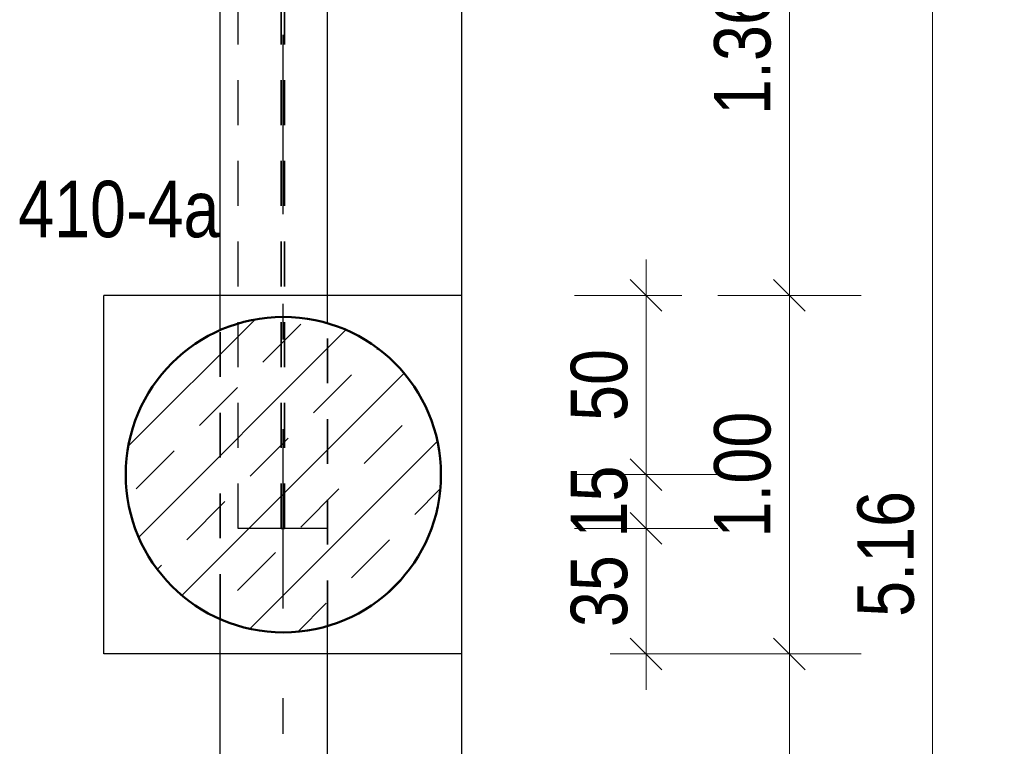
# Model space of a CAD drawing. Header units: millimetres. Extents: x -50 to 85, y 0 to 206.
# Tile 71 of 152: x 23.75 to 26.5, y 32.13 to 34.15. Entities that reach past the tile are written whole.
import ezdxf

# ---------------------------------------------------------------- set-up
doc = ezdxf.new("R2010")
doc.units = ezdxf.units.MM
doc.linetypes.add('DASHDOTX2', pattern=[2, 1, -0.5, 0, -0.5])
doc.linetypes.add('HIDDEN', pattern=[0.375, 0.25, -0.125])
for name, color, linetype, lineweight in [('Achsen', 7, 'Continuous', 20), ('Schraffuren', 7, 'Continuous', 20), ('Verdeckte Kanten', 7, 'Continuous', 20)]:
    doc.layers.add(name, color=color, linetype=linetype, lineweight=lineweight)
doc.styles.add('Arial Narrow', font='ARIALN.TTF')
doc.dimstyles.new('Arch_Strakon_dimstyle', dxfattribs={"dimtxt": 15.75, "dimasz": 1, "dimexe": 1.25, "dimexo": 0.0625, "dimgap": 1, "dimtad": 0, "dimdec": 5, "dimzin": 12, "dimdsep": 46, "dimtxsty": 'Arial Narrow', "dimblk": 'Arrowhead_Tick', "dimsah": 1, "dimcen": 0, "dimse1": 1, "dimse2": 1, "dimclrd": 6, "dimclrt": 2, "dimazin": 0, "dimtfac": 1, "dimtdec": 4, "dimtmove": 0, "dimatfit": 3, "dimldrblk": 'NONE', "dimfxl": 1, "dimtvp": 1, "dimtolj": 1, "dimtzin": 0, "dimlwd": 13, "dimarcsym": 2})

# ---------------------------------------------------------------- blocks, each defined once
blk = doc.blocks.new('Arrowhead_Tick')
at = {"color": 0, "linetype": 'Continuous', "lineweight": -2}
for p, q in [((0, 20), (0, -10)), ((-1, 0), (0, 0)), ((10, 0), (0, 0))]:
    blk.add_line(p, q, dxfattribs=at)
at = {"color": 2, "linetype": 'Continuous', "lineweight": 35}
blk.add_line((4.42, 4.42), (-4.42, -4.42), dxfattribs=at)
blk = doc.blocks.new('*D602')
at = {"color": 6, "linetype": 'Continuous', "lineweight": 13}
blk.add_line((25.5, 32.3953), (25.5, 32.7253), dxfattribs=at)
at = {"layer": 'Defpoints', "color": 0}
for p in [(24.6111, 32.7353), (25.5, 32.7353), (24.9861, 32.3853)]:
    blk.add_point(p, dxfattribs=at)
at = {"color": 6, "lineweight": 13, "xscale": 0.01, "yscale": 0.01, "zscale": 0.01}
for p, rotation in [((25.5, 32.7353), 90), ((25.5, 32.3853), 270)]:
    blk.add_blockref('Arrowhead_Tick', p, dxfattribs=dict(at, rotation=rotation))
at = {"color": 2, "lineweight": 35, "insert": (25.3696, 32.5603), "char_height": 0.1575, "attachment_point": 5, "rotation": 90, "style": 'Arial Narrow'}
blk.add_mtext('\\A1;35', dxfattribs=at)
blk = doc.blocks.new('_None')
blk = doc.blocks.new('*D603')
at = {"color": 6, "linetype": 'Continuous', "lineweight": 13}
blk.add_line((25.5, 32.7453), (25.5, 32.8753), dxfattribs=at)
at = {"layer": 'Defpoints', "color": 0}
for p in [(24.4875, 32.8853), (25.5, 32.8853), (24.6111, 32.7353)]:
    blk.add_point(p, dxfattribs=at)
at = {"color": 6, "lineweight": 13, "xscale": 0.01, "yscale": 0.01, "zscale": 0.01}
for p, rotation in [((25.5, 32.8853), 90), ((25.5, 32.7353), 270)]:
    blk.add_blockref('Arrowhead_Tick', p, dxfattribs=dict(at, rotation=rotation))
at = {"color": 2, "lineweight": 35, "insert": (25.3696, 32.8103), "char_height": 0.1575, "attachment_point": 5, "rotation": 90, "style": 'Arial Narrow'}
blk.add_mtext('\\A1;15', dxfattribs=at)
blk = doc.blocks.new('*D604')
at = {"color": 6, "linetype": 'Continuous', "lineweight": 13}
blk.add_line((25.5, 32.8953), (25.5, 33.3753), dxfattribs=at)
at = {"layer": 'Defpoints', "color": 0}
for p in [(24.9861, 33.3853), (25.5, 33.3853), (24.4875, 32.8853)]:
    blk.add_point(p, dxfattribs=at)
at = {"color": 6, "lineweight": 13, "xscale": 0.01, "yscale": 0.01, "zscale": 0.01}
for p, rotation in [((25.5, 33.3853), 90), ((25.5, 32.8853), 270)]:
    blk.add_blockref('Arrowhead_Tick', p, dxfattribs=dict(at, rotation=rotation))
at = {"color": 2, "lineweight": 35, "insert": (25.3696, 33.1353), "char_height": 0.1575, "attachment_point": 5, "rotation": 90, "style": 'Arial Narrow'}
blk.add_mtext('\\A1;50', dxfattribs=at)
blk = doc.blocks.new('*D626')
at = {"color": 6, "linetype": 'Continuous', "lineweight": 13}
blk.add_line((25.9, 30.5953), (25.9, 32.3753), dxfattribs=at)
at = {"layer": 'Defpoints', "color": 0}
for p in [(24.9861, 32.3853), (25.9, 32.3853), (24.9861, 30.5853)]:
    blk.add_point(p, dxfattribs=at)
at = {"color": 6, "lineweight": 13, "xscale": 0.01, "yscale": 0.01, "zscale": 0.01}
for p, rotation in [((25.9, 32.3853), 90), ((25.9, 30.5853), 270)]:
    blk.add_blockref('Arrowhead_Tick', p, dxfattribs=dict(at, rotation=rotation))
at = {"color": 2, "lineweight": 35, "insert": (25.7696, 31.4853), "char_height": 0.1575, "attachment_point": 5, "rotation": 90, "style": 'Arial Narrow'}
blk.add_mtext('\\A1;1.80', dxfattribs=at)
blk = doc.blocks.new('*D627')
at = {"color": 6, "linetype": 'Continuous', "lineweight": 13}
blk.add_line((25.9, 32.3953), (25.9, 33.3753), dxfattribs=at)
at = {"layer": 'Defpoints', "color": 0}
for p in [(24.9861, 33.3853), (25.9, 33.3853), (24.9861, 32.3853)]:
    blk.add_point(p, dxfattribs=at)
at = {"color": 6, "lineweight": 13, "xscale": 0.01, "yscale": 0.01, "zscale": 0.01}
for p, rotation in [((25.9, 33.3853), 90), ((25.9, 32.3853), 270)]:
    blk.add_blockref('Arrowhead_Tick', p, dxfattribs=dict(at, rotation=rotation))
at = {"color": 2, "lineweight": 35, "insert": (25.7696, 32.8853), "char_height": 0.1575, "attachment_point": 5, "rotation": 90, "style": 'Arial Narrow'}
blk.add_mtext('\\A1;1.00', dxfattribs=at)
blk = doc.blocks.new('*D628')
at = {"color": 6, "linetype": 'Continuous', "lineweight": 13}
blk.add_line((25.9, 33.3953), (25.9, 34.733), dxfattribs=at)
at = {"layer": 'Defpoints', "color": 0}
for p in [(24.9861, 34.743), (25.9, 34.743), (24.9861, 33.3853)]:
    blk.add_point(p, dxfattribs=at)
at = {"color": 6, "lineweight": 13, "xscale": 0.01, "yscale": 0.01, "zscale": 0.01}
for p, rotation in [((25.9, 34.743), 90), ((25.9, 33.3853), 270)]:
    blk.add_blockref('Arrowhead_Tick', p, dxfattribs=dict(at, rotation=rotation))
at = {"color": 2, "lineweight": 35, "insert": (25.7696, 34.0641), "char_height": 0.1575, "attachment_point": 5, "rotation": 90, "style": 'Arial Narrow'}
blk.add_mtext('\\A1;1.36', dxfattribs=at)
blk = doc.blocks.new('*D635')
at = {"color": 6, "linetype": 'Continuous', "lineweight": 13}
blk.add_line((26.3, 30.0953), (26.3, 35.233), dxfattribs=at)
at = {"layer": 'Defpoints', "color": 0}
for p in [(24.9275, 35.243), (26.3, 35.243), (24.9275, 30.0853)]:
    blk.add_point(p, dxfattribs=at)
at = {"color": 6, "lineweight": 13, "xscale": 0.01, "yscale": 0.01, "zscale": 0.01}
for p, rotation in [((26.3, 35.243), 90), ((26.3, 30.0853), 270)]:
    blk.add_blockref('Arrowhead_Tick', p, dxfattribs=dict(at, rotation=rotation))
at = {"color": 2, "lineweight": 35, "insert": (26.1696, 32.6641), "char_height": 0.1575, "attachment_point": 5, "rotation": 90, "style": 'Arial Narrow'}
blk.add_mtext('\\A1;5.16', dxfattribs=at)

msp = doc.modelspace()

# ---------------------------------------------------------------- hatches: boundary and pattern name
at = {"layer": 'Schraffuren', "lineweight": 13}
h = msp.add_hatch(dxfattribs=at)
h.set_pattern_fill('bB', color=6, scale=0.01, angle=45, style=0, pattern_type=2)
h.set_pattern_definition([(45, (0, 0), (-0.1414214, 0.1414214), [0.15, -0.1]), (45, (-0.07071, 0.07071), (-0.1414214, 0.1414214), [])])
h.paths.add_polyline_path([(24.9275329, 32.8852587), (24.9274929, 32.8911912), (24.927373, 32.8971226), (24.927173, 32.9030518), (24.9268932, 32.9089777), (24.9265334, 32.9148994), (24.9260939, 32.9208157), (24.9255746, 32.9267255), (24.9249757, 32.9326277), (24.9242973, 32.9385214), (24.9235395, 32.9444054), (24.9227024, 32.9502786), (24.9217862, 32.95614), (24.920791, 32.9619885), (24.9197171, 32.9678231), (24.9185646, 32.9736426), (24.9173338, 32.9794461), (24.9160248, 32.9852325), (24.9146379, 32.9910007), (24.9131734, 32.9967496), (24.9116315, 33.0024783), (24.9100125, 33.0081857), (24.9083167, 33.0138708), (24.9065444, 33.0195324), (24.9046959, 33.0251697), (24.9027716, 33.0307815), (24.9007718, 33.0363669), (24.8986969, 33.0419248), (24.8965472, 33.0474542), (24.8943231, 33.0529541), (24.8920252, 33.0584235), (24.8896536, 33.0638615), (24.887209, 33.069267), (24.8846917, 33.074639), (24.8821023, 33.0799766), (24.8794411, 33.0852788), (24.8767086, 33.0905447), (24.8739054, 33.0957732), (24.8710319, 33.1009634), (24.8680888, 33.1061145), (24.8650764, 33.1112254), (24.8619954, 33.1162952), (24.8588464, 33.121323), (24.8556298, 33.1263079), (24.8523463, 33.131249), (24.8489965, 33.1361453), (24.845581, 33.1409961), (24.8421004, 33.1458003), (24.8385553, 33.1505572), (24.8349465, 33.1552659), (24.8312744, 33.1599254), (24.8275399, 33.1645351), (24.8237436, 33.1690939), (24.8198861, 33.1736012), (24.8159682, 33.1780561), (24.8119906, 33.1824577), (24.8079541, 33.1868053), (24.8038592, 33.191098), (24.7997069, 33.1953352), (24.7954978, 33.199516), (24.7912328, 33.2036397), (24.7869125, 33.2077055), (24.7825378, 33.2117126), (24.7781094, 33.2156605), (24.7736283, 33.2195482), (24.7690951, 33.2233752), (24.7645107, 33.2271407), (24.759876, 33.2308441), (24.7551918, 33.2344846), (24.7504589, 33.2380617), (24.7456783, 33.2415746), (24.7408507, 33.2450227), (24.735977, 33.2484055), (24.7310582, 33.2517222), (24.7260951, 33.2549723), (24.7210886, 33.2581552), (24.7160397, 33.2612703), (24.7109492, 33.264317), (24.7058181, 33.2672948), (24.7006474, 33.2702032), (24.6954378, 33.2730416), (24.6901905, 33.2758095), (24.6849064, 33.2785064), (24.6795864, 33.2811318), (24.6742314, 33.2836852), (24.6688425, 33.2861663), (24.6634207, 33.2885744), (24.6579669, 33.2909092), (24.6524821, 33.2931702), (24.6469673, 33.2953571), (24.6414235, 33.2974695), (24.6358518, 33.2995069), (24.630253, 33.301469), (24.6246284, 33.3033554), (24.6189788, 33.3051659), (24.6133053, 33.3069), (24.607609, 33.3085574), (24.6018908, 33.3101379), (24.5961518, 33.3116411), (24.5903931, 33.3130669), (24.5846157, 33.3144148), (24.5788206, 33.3156848), (24.573009, 33.3168765), (24.5671818, 33.3179897), (24.5613401, 33.3190242), (24.555485, 33.3199799), (24.5496176, 33.3208566), (24.5437389, 33.3216541), (24.5378499, 33.3223722), (24.5319518, 33.3230109), (24.5260456, 33.32357), (24.5201325, 33.3240494), (24.5142134, 33.3244491), (24.5082894, 33.3247689), (24.5023617, 33.3250088), (24.4964313, 33.3251688), (24.4904992, 33.3252487), (24.4845667, 33.3252487), (24.4786346, 33.3251688), (24.4727042, 33.3250088), (24.4667765, 33.3247689), (24.4608525, 33.3244491), (24.4549334, 33.3240494), (24.4490202, 33.32357), (24.4431141, 33.3230109), (24.437216, 33.3223722), (24.431327, 33.3216541), (24.4254483, 33.3208566), (24.4195809, 33.3199799), (24.4137258, 33.3190242), (24.4078841, 33.3179897), (24.4020569, 33.3168765), (24.3962452, 33.3156848), (24.3904502, 33.3144148), (24.3846728, 33.3130669), (24.3789141, 33.3116411), (24.3731751, 33.3101379), (24.3674569, 33.3085574), (24.3617606, 33.3069), (24.3560871, 33.3051659), (24.3504375, 33.3033554), (24.3448128, 33.301469), (24.3392141, 33.2995069), (24.3336424, 33.2974695), (24.3280986, 33.2953571), (24.3225838, 33.2931702), (24.317099, 33.2909092), (24.3116452, 33.2885744), (24.3062233, 33.2861663), (24.3008345, 33.2836852), (24.2954795, 33.2811318), (24.2901595, 33.2785064), (24.2848753, 33.2758095), (24.279628, 33.2730416), (24.2744185, 33.2702032), (24.2692478, 33.2672948), (24.2641167, 33.264317), (24.2590262, 33.2612703), (24.2539773, 33.2581552), (24.2489708, 33.2549723), (24.2440077, 33.2517222), (24.2390889, 33.2484055), (24.2342152, 33.2450227), (24.2293876, 33.2415746), (24.2246069, 33.2380617), (24.2198741, 33.2344846), (24.2151898, 33.2308441), (24.2105551, 33.2271407), (24.2059708, 33.2233752), (24.2014376, 33.2195482), (24.1969564, 33.2156605), (24.1925281, 33.2117126), (24.1881534, 33.2077055), (24.1838331, 33.2036397), (24.1795681, 33.199516), (24.175359, 33.1953352), (24.1712066, 33.191098), (24.1671118, 33.1868053), (24.1630753, 33.1824577), (24.1590977, 33.1780561), (24.1551798, 33.1736012), (24.1513223, 33.1690939), (24.147526, 33.1645351), (24.1437915, 33.1599254), (24.1401194, 33.1552659), (24.1365105, 33.1505572), (24.1329655, 33.1458003), (24.1294849, 33.1409961), (24.1260694, 33.1361453), (24.1227196, 33.131249), (24.1194361, 33.1263079), (24.1162195, 33.121323), (24.1130704, 33.1162952), (24.1099895, 33.1112254), (24.1069771, 33.1061145), (24.1040339, 33.1009634), (24.1011605, 33.0957732), (24.0983573, 33.0905447), (24.0956248, 33.0852788), (24.0929636, 33.0799766), (24.0903741, 33.074639), (24.0878569, 33.069267), (24.0854122, 33.0638615), (24.0830407, 33.0584235), (24.0807427, 33.0529541), (24.0785187, 33.0474542), (24.076369, 33.0419248), (24.0742941, 33.0363669), (24.0722943, 33.0307815), (24.07037, 33.0251697), (24.0685215, 33.0195324), (24.0667492, 33.0138708), (24.0650534, 33.0081857), (24.0634344, 33.0024783), (24.0618925, 32.9967496), (24.060428, 32.9910007), (24.0590411, 32.9852325), (24.0577321, 32.9794461), (24.0565013, 32.9736426), (24.0553488, 32.9678231), (24.0542749, 32.9619885), (24.0532797, 32.95614), (24.0523635, 32.9502786), (24.0515264, 32.9444054), (24.0507686, 32.9385214), (24.0500902, 32.9326277), (24.0494913, 32.9267255), (24.048972, 32.9208157), (24.0485324, 32.9148994), (24.0481727, 32.9089777), (24.0478929, 32.9030518), (24.0476929, 32.8971226), (24.0475729, 32.8911912), (24.0475329, 32.8852587), (24.0475729, 32.8793263), (24.0476929, 32.8733949), (24.0478929, 32.8674657), (24.0481727, 32.8615398), (24.0485324, 32.8556181), (24.048972, 32.8497018), (24.0494913, 32.843792), (24.0500902, 32.8378898), (24.0507686, 32.8319961), (24.0515264, 32.8261121), (24.0523635, 32.8202389), (24.0532797, 32.8143775), (24.0542749, 32.808529), (24.0553488, 32.8026944), (24.0565013, 32.7968749), (24.0577321, 32.7910714), (24.0590411, 32.785285), (24.060428, 32.7795168), (24.0618925, 32.7737678), (24.0634344, 32.7680391), (24.0650534, 32.7623318), (24.0667492, 32.7566467), (24.0685215, 32.7509851), (24.07037, 32.7453478), (24.0722943, 32.739736), (24.0742941, 32.7341506), (24.076369, 32.7285927), (24.0785187, 32.7230633), (24.0807427, 32.7175634), (24.0830407, 32.712094), (24.0854122, 32.706656), (24.0878569, 32.7012505), (24.0903741, 32.6958785), (24.0929636, 32.6905409), (24.0956248, 32.6852387), (24.0983573, 32.6799728), (24.1011605, 32.6747443), (24.1040339, 32.669554), (24.1069771, 32.664403), (24.1099895, 32.6592921), (24.1130704, 32.6542223), (24.1162195, 32.6491945), (24.1194361, 32.6442096), (24.1227196, 32.6392685), (24.1260694, 32.6343722), (24.1294849, 32.6295214), (24.1329655, 32.6247172), (24.1365105, 32.6199603), (24.1401194, 32.6152516), (24.1437915, 32.6105921), (24.147526, 32.6059824), (24.1513223, 32.6014235), (24.1551798, 32.5969163), (24.1590977, 32.5924614), (24.1630753, 32.5880598), (24.1671118, 32.5837122), (24.1712066, 32.5794194), (24.175359, 32.5751823), (24.1795681, 32.5710015), (24.1838331, 32.5668778), (24.1881534, 32.562812), (24.1925281, 32.5588048), (24.1969564, 32.554857), (24.2014376, 32.5509693), (24.2059708, 32.5471423), (24.2105551, 32.5433768), (24.2151898, 32.5396734), (24.2198741, 32.5360329), (24.2246069, 32.5324558), (24.2293876, 32.5289429), (24.2342152, 32.5254947), (24.2390889, 32.522112), (24.2440077, 32.5187953), (24.2489708, 32.5155452), (24.2539773, 32.5123623), (24.2590262, 32.5092472), (24.2641167, 32.5062005), (24.2692478, 32.5032227), (24.2744185, 32.5003143), (24.279628, 32.4974759), (24.2848753, 32.494708), (24.2901595, 32.4920111), (24.2954795, 32.4893857), (24.3008345, 32.4868322), (24.3062233, 32.4843512), (24.3116452, 32.4819431), (24.317099, 32.4796083), (24.3225838, 32.4773473), (24.3280986, 32.4751604), (24.3336424, 32.473048), (24.3392141, 32.4710106), (24.3448128, 32.4690485), (24.3504375, 32.4671621), (24.3560871, 32.4653516), (24.3617606, 32.4636175), (24.3674569, 32.4619601), (24.3731751, 32.4603796), (24.3789141, 32.4588764), (24.3846728, 32.4574506), (24.3904502, 32.4561027), (24.3962452, 32.4548327), (24.4020569, 32.453641), (24.4078841, 32.4525278), (24.4137258, 32.4514933), (24.4195809, 32.4505376), (24.4254483, 32.4496609), (24.431327, 32.4488634), (24.437216, 32.4481453), (24.4431141, 32.4475066), (24.4490202, 32.4469475), (24.4549334, 32.4464681), (24.4608525, 32.4460684), (24.4667765, 32.4457486), (24.4727042, 32.4455087), (24.4786346, 32.4453487), (24.4845667, 32.4452687), (24.4904992, 32.4452687), (24.4964313, 32.4453487), (24.5023617, 32.4455087), (24.5082894, 32.4457486), (24.5142134, 32.4460684), (24.5201325, 32.4464681), (24.5260456, 32.4469475), (24.5319518, 32.4475066), (24.5378499, 32.4481453), (24.5437389, 32.4488634), (24.5496176, 32.4496609), (24.555485, 32.4505376), (24.5613401, 32.4514933), (24.5671818, 32.4525278), (24.573009, 32.453641), (24.5788206, 32.4548327), (24.5846157, 32.4561027), (24.5903931, 32.4574506), (24.5961518, 32.4588764), (24.6018908, 32.4603796), (24.607609, 32.4619601), (24.6133053, 32.4636175), (24.6189788, 32.4653516), (24.6246284, 32.4671621), (24.630253, 32.4690485), (24.6358518, 32.4710106), (24.6414235, 32.473048), (24.6469673, 32.4751604), (24.6524821, 32.4773473), (24.6579669, 32.4796083), (24.6634207, 32.4819431), (24.6688425, 32.4843512), (24.6742314, 32.4868322), (24.6795864, 32.4893857), (24.6849064, 32.4920111), (24.6901905, 32.494708), (24.6954378, 32.4974759), (24.7006474, 32.5003143), (24.7058181, 32.5032227), (24.7109492, 32.5062005), (24.7160397, 32.5092472), (24.7210886, 32.5123623), (24.7260951, 32.5155452), (24.7310582, 32.5187953), (24.735977, 32.522112), (24.7408507, 32.5254947), (24.7456783, 32.5289429), (24.7504589, 32.5324558), (24.7551918, 32.5360329), (24.759876, 32.5396734), (24.7645107, 32.5433768), (24.7690951, 32.5471423), (24.7736283, 32.5509693), (24.7781094, 32.554857), (24.7825378, 32.5588048), (24.7869125, 32.562812), (24.7912328, 32.5668778), (24.7954978, 32.5710015), (24.7997069, 32.5751823), (24.8038592, 32.5794194), (24.8079541, 32.5837122), (24.8119906, 32.5880598), (24.8159682, 32.5924614), (24.8198861, 32.5969163), (24.8237436, 32.6014235), (24.8275399, 32.6059824), (24.8312744, 32.6105921), (24.8349465, 32.6152516), (24.8385553, 32.6199603), (24.8421004, 32.6247172), (24.845581, 32.6295214), (24.8489965, 32.6343722), (24.8523463, 32.6392685), (24.8556298, 32.6442096), (24.8588464, 32.6491945), (24.8619954, 32.6542223), (24.8650764, 32.6592921), (24.8680888, 32.664403), (24.8710319, 32.669554), (24.8739054, 32.6747443), (24.8767086, 32.6799728), (24.8794411, 32.6852387), (24.8821023, 32.6905409), (24.8846917, 32.6958785), (24.887209, 32.7012505), (24.8896536, 32.706656), (24.8920252, 32.712094), (24.8943231, 32.7175634), (24.8965472, 32.7230633), (24.8986969, 32.7285927), (24.9007718, 32.7341506), (24.9027716, 32.739736), (24.9046959, 32.7453478), (24.9065444, 32.7509851), (24.9083167, 32.7566467), (24.9100125, 32.7623318), (24.9116315, 32.7680391), (24.9131734, 32.7737678), (24.9146379, 32.7795168), (24.9160248, 32.785285), (24.9173338, 32.7910714), (24.9185646, 32.7968749), (24.9197171, 32.8026944), (24.920791, 32.808529), (24.9217862, 32.8143775), (24.9227024, 32.8202389), (24.9235395, 32.8261121), (24.9242973, 32.8319961), (24.9249757, 32.8378898), (24.9255746, 32.843792), (24.9260939, 32.8497018), (24.9265334, 32.8556181), (24.9268932, 32.8615398), (24.927173, 32.8674657), (24.927373, 32.8733949), (24.9274929, 32.8793263)])

# ---------------------------------------------------------------- linework, layer by layer
at = {"color": 3, "linetype": 'Continuous', "lineweight": 25}
for p, q in [((24.3111202, 33.2874725), (24.3111202, 34.7429653)), ((24.6111202, 33.3053537), (24.6111202, 34.7429653)), ((24.9861202, 33.3852587), (24.9861202, 34.7429653)), ((24.9861202, 33.3852587), (23.9861202, 33.3852587)), ((23.9861202, 32.3852587), (23.9861202, 33.3852587)), ((24.9861202, 32.3852587), (24.9861202, 33.3852587)), ((24.3111202, 30.4874725), (24.3111202, 32.483045)), ((24.6111202, 30.5053537), (24.6111202, 32.4651638)), ((24.9861202, 32.3852587), (23.9861202, 32.3852587)), ((24.9861202, 30.5852587), (24.9861202, 32.3852587))]:
    msp.add_line(p, q, dxfattribs=at)
at = {"color": 4, "linetype": 'Continuous', "lineweight": 50}
msp.add_circle((24.4875329, 32.8852587), 0.44, dxfattribs=at)
at = {"layer": 'Achsen', "color": 3, "linetype": 'DASHDOTX2', "lineweight": 25, "ltscale": 0.5}
msp.add_line((24.4865329, 38.5121345), (24.4865329, 17.9048676), dxfattribs=at)
at = {"layer": 'Verdeckte Kanten', "color": 2, "linetype": 'HIDDEN', "lineweight": 35, "ltscale": 0.5}
for p, q in [((24.4811336, 32.7352587), (24.4811336, 35.237962)), ((24.4911336, 32.7352587), (24.4911336, 35.237962)), ((24.3111202, 32.483045), (24.3111202, 33.2874725)), ((24.6111202, 32.4651638), (24.6111202, 33.3053537)), ((24.4911336, 32.7352587), (24.4811336, 32.7352587))]:
    msp.add_line(p, q, dxfattribs=at)
at = {"layer": 'Verdeckte Kanten', "color": 3, "linetype": 'HIDDEN', "lineweight": 25, "ltscale": 0.5}
for p, q in [((24.3611336, 32.7352587), (24.3611336, 35.117962)), ((24.4811336, 32.7352587), (24.3611336, 32.7352587)), ((24.6111336, 32.7352587), (24.4911336, 32.7352587))]:
    msp.add_line(p, q, dxfattribs=at)

# ---------------------------------------------------------------- texts
at = {"layer": 'Schraffuren', "color": 2, "lineweight": 35, "style": 'Arial Narrow'}
msp.add_text('410-4a', height=0.1575, dxfattribs=at).set_placement((23.7472505, 33.5474925))

# ---------------------------------------------------------------- dimensions: what is measured, and where the dimension line sits
at = {"lineweight": 35}
for base, p1, p2, text, picture, middle in [((26.3, 35.2429653), (24.9275329, 30.0852587), (24.9275329, 35.2429653), '5.16', '*D635', (26.3, 32.664112)), ((25.9, 34.7429653), (24.9861202, 33.3852587), (24.9861202, 34.7429653), '1.36', '*D628', (25.9, 34.064112)), ((25.5, 33.3852587), (24.4875329, 32.8852587), (24.9861202, 33.3852587), '50', '*D604', (25.5, 33.1352587)), ((25.9, 33.3852587), (24.9861202, 32.3852587), (24.9861202, 33.3852587), '1.00', '*D627', (25.9, 32.8852587)), ((25.5, 32.8852587), (24.6111336, 32.7352587), (24.4875329, 32.8852587), '15', '*D603', (25.5, 32.8102587)), ((25.5, 32.7352587), (24.9861202, 32.3852587), (24.6111336, 32.7352587), '35', '*D602', (25.5, 32.5602587)), ((25.9, 32.3852587), (24.9861202, 30.5852587), (24.9861202, 32.3852587), '1.80', '*D626', (25.9, 31.4852587))]:
    dim = msp.add_linear_dim(base=base, p1=p1, p2=p2, angle=90, text=text, dimstyle='Arch_Strakon_dimstyle', override={"dimscale": 0.01, "dimtxt": 15.75, "dimasz": 1, "dimgap": 5, "dimtad": 1, "dimjust": 0, "dimtih": 0, "dimtoh": 0, "dimdec": 5, "dimdsep": 46, "dimtxsty": 'Arial Narrow', "dimclrd": 6, "dimclrt": 2, "dimtix": 1, "dimtofl": 255, "dimtmove": 0, "dimatfit": 2, "dimfxl": 0, "dimfxlon": 0, "dimtvp": 31.746032, "dimlwd": 13}, dxfattribs=at)
    dim.commit()
    dim.dimension.update_dxf_attribs({"geometry": picture, "text_midpoint": middle, "dimtype": 160})

doc.saveas('drawing.dxf')
